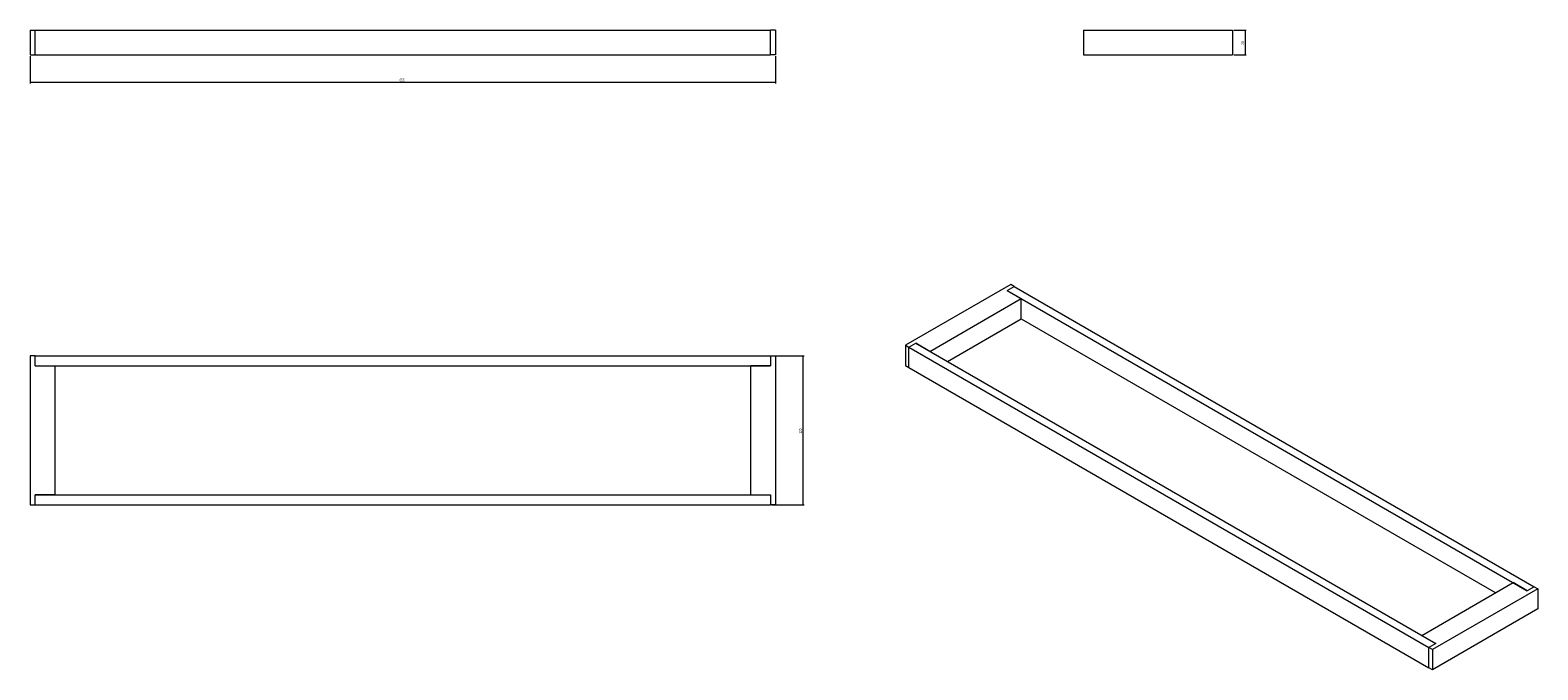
# Model space of a CAD drawing. Header units: millimetres. Extents: x -769 to 444, y -90 to 425.
import ezdxf

# ---------------------------------------------------------------- set-up
doc = ezdxf.new("R2010")
doc.units = ezdxf.units.MM
doc.styles.add('SLDTEXTSTYLE0', font='TXT', dxfattribs={"width": 0.605})
doc.dimstyles.new('SLDDIMSTYLE0', dxfattribs={"dimtxt": 2.311487, "dimasz": 2.5, "dimexe": 0, "dimexo": 0.0625, "dimgap": 0.577872, "dimtad": 2, "dimrnd": 1e-09, "dimzin": 12, "dimdsep": 46, "dimtxsty": 'SLDTEXTSTYLE0', "dimsah": 1, "dimcen": 0.09, "dimadec": 0, "dimazin": 0, "dimtfac": 1, "dimtofl": 0, "dimtmove": 0, "dimatfit": 3, "dimfxl": 1, "dimtolj": 1, "dimtzin": 12, "dimarcsym": 0})

# ---------------------------------------------------------------- blocks, each defined once
blk = doc.blocks.new('*D1')
at = {"color": 7, "linetype": 'Continuous', "lineweight": 0}
for p, q in [((-769.5, 403.8), (-769.5, 381.8)), ((-169.5, 403.8), (-169.5, 381.8)), ((-769.5, 382.8), (-169.5, 382.8))]:
    blk.add_line(p, q, dxfattribs=at)
for points in [[(-769.5, 382.8), (-767, 382.5), (-767, 383.1)], [(-169.5, 382.8), (-172, 383.1), (-172, 382.5)]]:
    blk.add_solid(points, dxfattribs=at)
at = {"color": 7, "linetype": 'Continuous', "lineweight": 0, "insert": (-472.1, 385.9), "char_height": 2.38, "attachment_point": 1, "style": 'SLDTEXTSTYLE0'}
blk.add_mtext('600', dxfattribs=at)
blk = doc.blocks.new('*D2')
at = {"color": 7, "linetype": 'Continuous', "lineweight": 0}
for p, q in [((199.4, 424.8), (209.4, 424.8)), ((208.4, 424.8), (208.4, 404.8)), ((199.4, 404.8), (209.4, 404.8))]:
    blk.add_line(p, q, dxfattribs=at)
for points in [[(208.4, 424.8), (208.1, 422.3), (208.7, 422.3)], [(208.4, 404.8), (208.7, 407.3), (208.1, 407.3)]]:
    blk.add_solid(points, dxfattribs=at)
at = {"color": 7, "linetype": 'Continuous', "lineweight": 0, "insert": (205.3, 413), "char_height": 2.38, "attachment_point": 1, "rotation": 90, "style": 'SLDTEXTSTYLE0'}
blk.add_mtext('20', dxfattribs=at)
blk = doc.blocks.new('*D3')
at = {"color": 7, "linetype": 'Continuous', "lineweight": 0}
for p, q in [((-172.5, 162.6), (-146.5, 162.6)), ((-147.5, 162.6), (-147.5, 42.6)), ((-172.5, 42.6), (-146.5, 42.6))]:
    blk.add_line(p, q, dxfattribs=at)
for points in [[(-147.5, 162.6), (-147.8, 160.1), (-147.2, 160.1)], [(-147.5, 42.6), (-147.2, 45.1), (-147.8, 45.1)]]:
    blk.add_solid(points, dxfattribs=at)
at = {"color": 7, "linetype": 'Continuous', "lineweight": 0, "insert": (-150.6, 100), "char_height": 2.38, "attachment_point": 1, "rotation": 90, "style": 'SLDTEXTSTYLE0'}
blk.add_mtext('120', dxfattribs=at)

msp = doc.modelspace()

# ---------------------------------------------------------------- linework, layer by layer
at = {"color": 7, "linetype": 'Continuous', "lineweight": 15}
for p, q in [((-769.49, 424.781), (-765.49, 424.781)), ((-769.49, 424.781), (-769.49, 404.781)), ((-765.49, 404.781), (-765.49, 424.781)), ((-765.49, 424.781), (-173.49, 424.781)), ((-173.49, 404.781), (-173.49, 424.781)), ((-169.49, 424.781), (-173.49, 424.781)), ((-169.49, 424.781), (-169.49, 404.781)), ((78.399, 424.781), (78.399, 404.781)), ((78.399, 424.781), (198.399, 424.781)), ((198.399, 424.781), (198.399, 404.781)), ((-769.49, 404.781), (-765.49, 404.781)), ((-765.49, 404.781), (-173.49, 404.781)), ((-169.49, 404.781), (-173.49, 404.781)), ((78.399, 404.781), (198.399, 404.781)), ((19.817, 220.089), (-65.036, 171.104)), ((16.989, 215.19), (22.646, 218.456)), ((22.646, 218.456), (19.817, 220.089)), ((22.646, 218.456), (441.253, -23.201)), ((-45.237, 166.206), (28.302, 208.659)), ((16.989, 215.19), (435.596, -26.466)), ((16.989, 215.19), (28.302, 208.659)), ((28.302, 192.328), (28.302, 208.659)), ((-31.092, 158.041), (28.302, 192.328)), ((28.302, 192.328), (410.138, -28.101)), ((-65.036, 171.104), (-62.207, 169.472)), ((-65.036, 171.104), (-65.036, 154.774)), ((-62.207, 169.472), (-56.55, 172.737)), ((-56.55, 172.737), (362.057, -68.92)), ((-45.237, 166.206), (-56.55, 172.737)), ((-765.49, 162.624), (-769.49, 162.624)), ((-769.49, 162.624), (-769.49, 42.624)), ((-765.49, 154.624), (-765.49, 162.624)), ((-765.49, 162.624), (-173.49, 162.624)), ((-173.49, 162.624), (-173.49, 154.624)), ((-173.49, 162.624), (-169.49, 162.624)), ((-169.49, 162.624), (-169.49, 42.624)), ((-62.207, 169.472), (356.4, -72.185)), ((-62.207, 153.141), (-62.207, 169.472)), ((-765.49, 154.624), (-173.49, 154.624)), ((-765.49, 154.624), (-749.49, 154.624)), ((-749.49, 50.624), (-749.49, 154.624)), ((-173.49, 154.624), (-189.49, 154.624)), ((-189.49, 50.624), (-189.49, 154.624)), ((-65.036, 154.774), (-62.207, 153.141)), ((-62.207, 153.141), (356.4, -88.516)), ((-765.49, 42.624), (-765.49, 50.624)), ((-765.49, 50.624), (-173.49, 50.624)), ((-749.49, 50.624), (-765.49, 50.624)), ((-189.49, 50.624), (-173.49, 50.624)), ((-173.49, 50.624), (-173.49, 42.624)), ((-769.49, 42.624), (-765.49, 42.624)), ((-765.49, 42.624), (-173.49, 42.624)), ((-169.49, 42.624), (-173.49, 42.624)), ((350.743, -62.388), (424.282, -19.935)), ((435.596, -26.466), (424.282, -19.935)), ((441.253, -23.201), (435.596, -26.466)), ((441.253, -23.201), (444.081, -24.834)), ((444.081, -24.834), (359.228, -73.818)), ((444.081, -24.834), (444.081, -41.164)), ((444.081, -41.164), (359.228, -90.149)), ((350.743, -62.388), (362.057, -68.92)), ((362.057, -68.92), (356.4, -72.185)), ((356.4, -88.516), (356.4, -72.185)), ((359.228, -73.818), (356.4, -72.185)), ((359.228, -73.818), (359.228, -90.149)), ((359.228, -90.149), (356.4, -88.516))]:
    msp.add_line(p, q, dxfattribs=at)

# ---------------------------------------------------------------- dimensions: what is measured, and where the dimension line sits
at = {"color": 7, "linetype": 'Continuous', "lineweight": 0}
for base, p1, p2, picture, middle in [((208.399, 404.781), (198.399, 424.781), (198.399, 404.781), '*D2', (208.399, 414.781)), ((-147.49, 42.624), (-173.49, 162.624), (-173.49, 42.624), '*D3', (-147.49, 102.624))]:
    dim = msp.add_linear_dim(base=base, p1=p1, p2=p2, angle=90, dimstyle='SLDDIMSTYLE0', dxfattribs=at)
    dim.commit()
    dim.dimension.update_dxf_attribs({"geometry": picture, "text_midpoint": middle, "dimtype": 160})
dim = msp.add_linear_dim(base=(-169.49, 382.781), p1=(-769.49, 404.781), p2=(-169.49, 404.781), dimstyle='SLDDIMSTYLE0', dxfattribs=at)
dim.commit()
dim.dimension.update_dxf_attribs({"geometry": '*D1', "text_midpoint": (-469.49, 382.781), "dimtype": 160})

doc.saveas('drawing.dxf')
